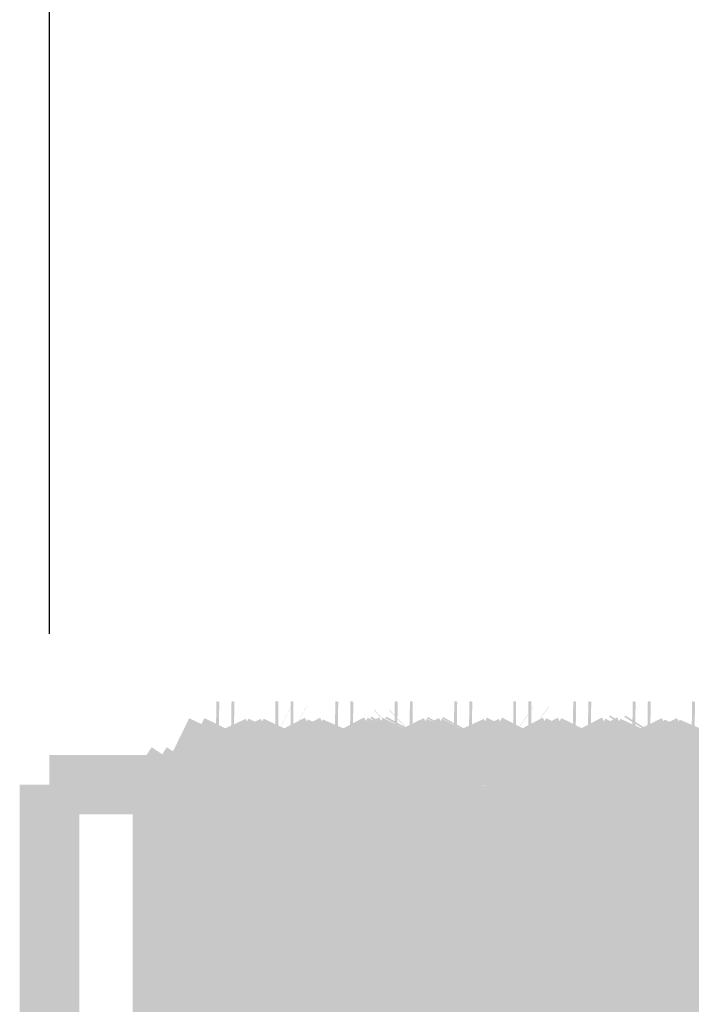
# Model space of a CAD drawing. Header units: millimetres. Extents: x 618 to 1482, y 17 to 575.
# Tile 75 of 96: x 1305.75 to 1311.4, y 182 to 190.28. Entities that reach past the tile are written whole.
import ezdxf

# ---------------------------------------------------------------- set-up
doc = ezdxf.new("R2010")
doc.units = ezdxf.units.MM
doc.layers.add('1', color=7, linetype='Continuous')
doc.styles.add('CONVERTER_11', font='txt.shx', dxfattribs={"width": 0.9})
doc.dimstyles.new('ME10_DIM_20', dxfattribs={"dimtxt": 3.5, "dimasz": 3.5, "dimexe": 2.03, "dimexo": 1.27, "dimgap": 2.54, "dimtad": 0, "dimtih": 1, "dimtoh": 1, "dimlfac": 0.03937007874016, "dimzin": 4, "dimdsep": 46, "dimtxsty": 'CONVERTER_11', "dimsah": 1, "dimcen": 0.09, "dimclrd": 140, "dimclre": 140, "dimclrt": 4, "dimadec": 0, "dimazin": 0, "dimtfac": 1, "dimtdec": 4, "dimtix": 1, "dimtofl": 0, "dimtmove": 0, "dimatfit": 0, "dimfxl": 1, "dimtolj": 1, "dimtzin": 0, "dimarcsym": 0})

# ---------------------------------------------------------------- blocks, each defined once
blk = doc.blocks.new('Conn_SMA_PCBMount_Octoclock_15__114', base_point=(1305.750000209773, 177.8064300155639))
at = {"color": 7, "linetype": 'Continuous', "const_width": 0.5}
for points in [[(1307.399999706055, 184.2964300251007), (1307.27775391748, 184.0464313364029)], [(1307.3873806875, 184.2527458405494), (1307.37967881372, 184.1878766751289)], [(1307.399999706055, 184.2964300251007), (1307.3873806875, 184.2527458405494)], [(1307.399999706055, 184.2964300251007), (1307.424188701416, 184.2960594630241)], [(1307.424188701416, 184.2960594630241), (1307.402750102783, 184.1878766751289)], [(1307.424188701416, 184.2960594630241), (1307.443956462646, 184.2530415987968)], [(1307.443956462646, 184.2530415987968), (1307.545312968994, 184.047579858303)], [(1307.870924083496, 184.2341055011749), (1307.777734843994, 184.0480375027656)], [(1307.899999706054, 184.2964300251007), (1307.870924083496, 184.2341055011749)], [(1307.883905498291, 184.2267739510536), (1307.879678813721, 184.1878766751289)], [(1307.899999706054, 184.2964300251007), (1307.883905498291, 184.2267739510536)], [(1307.899999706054, 184.2964300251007), (1307.92306718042, 184.2964300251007)], [(1307.92306718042, 184.2964300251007), (1307.905176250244, 184.2111884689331)], [(1307.924860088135, 184.2954841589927), (1307.92306718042, 184.2964300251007)], [(1308.033617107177, 184.0832213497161), (1307.924860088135, 184.2954841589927)], [(1308.375837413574, 184.2408811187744), (1308.277883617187, 184.0553924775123)], [(1308.399946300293, 184.296429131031), (1308.369260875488, 184.0596782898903)], [(1308.399946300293, 184.296429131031), (1308.375837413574, 184.2408811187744)], [(1308.399946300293, 184.296429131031), (1308.424188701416, 184.2960594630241)], [(1308.410558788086, 184.2534454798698), (1308.402750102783, 184.1878766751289)], [(1308.424188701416, 184.2960594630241), (1308.410558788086, 184.2534454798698)], [(1308.424188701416, 184.2960594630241), (1308.474714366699, 184.2003057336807)], [(1308.896829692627, 184.2934935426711), (1308.658365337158, 183.8439170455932)], [(1308.896829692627, 184.2934935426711), (1308.87967881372, 184.1878766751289)], [(1308.899999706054, 184.2964300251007), (1308.896829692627, 184.2934935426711)], [(1308.899999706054, 184.2964300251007), (1308.924188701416, 184.2960594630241)], [(1308.915739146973, 184.2811816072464), (1308.902750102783, 184.1878766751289)], [(1308.924188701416, 184.2960594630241), (1308.915739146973, 184.2811816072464)], [(1308.924188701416, 184.2960594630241), (1308.951391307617, 184.2414850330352)], [(1308.951391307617, 184.2414850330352), (1309.045267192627, 184.0461557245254)], [(1309.393610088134, 184.2847744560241), (1309.332475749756, 184.1696492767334)], [(1309.393610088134, 184.2847744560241), (1309.379678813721, 184.1878766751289)], [(1309.399999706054, 184.2964300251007), (1309.393610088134, 184.2847744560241)], [(1309.399999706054, 184.2964300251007), (1309.424188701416, 184.2960594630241)], [(1309.424188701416, 184.2960594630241), (1309.402750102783, 184.1878766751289)], [(1309.424188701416, 184.2960594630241), (1309.443235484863, 184.2540481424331)], [(1309.443235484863, 184.2540481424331), (1309.545297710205, 184.0486353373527)], [(1309.899999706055, 184.2964300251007), (1309.854475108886, 184.2083124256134)], [(1309.890295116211, 184.2701208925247), (1309.879678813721, 184.1878766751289)], [(1309.899999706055, 184.2964300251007), (1309.890295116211, 184.2701208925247)], [(1309.899999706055, 184.2964300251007), (1309.92306718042, 184.2964300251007)], [(1309.905866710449, 184.2173394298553), (1309.902750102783, 184.1878766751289)], [(1309.92306718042, 184.2964300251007), (1309.905866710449, 184.2173394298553)], [(1309.925470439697, 184.2947383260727), (1309.92306718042, 184.2964300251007)], [(1310.04505356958, 184.0642207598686), (1309.925470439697, 184.2947383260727)], [(1310.399999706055, 184.2964300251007), (1310.277746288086, 184.0463182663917)], [(1310.386888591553, 184.2494114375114), (1310.379678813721, 184.1878766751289)], [(1310.399999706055, 184.2964300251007), (1310.386888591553, 184.2494114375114)], [(1310.399999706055, 184.2964300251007), (1310.424188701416, 184.2960594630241)], [(1310.41122254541, 184.2577467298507), (1310.402750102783, 184.1878766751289)], [(1310.424188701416, 184.2960594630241), (1310.41122254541, 184.2577467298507)], [(1310.424188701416, 184.2960594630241), (1310.469637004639, 184.2095262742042)], [(1310.871675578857, 184.2351134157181), (1310.777742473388, 184.0487311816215)], [(1310.899999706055, 184.2964300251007), (1310.871675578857, 184.2351134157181)], [(1310.883401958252, 184.2225571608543), (1310.879678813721, 184.1878766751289)], [(1310.899999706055, 184.2964300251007), (1310.883401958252, 184.2225571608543)], [(1310.899999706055, 184.2964300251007), (1310.924188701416, 184.2960594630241)], [(1310.916380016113, 184.2836705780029), (1310.902750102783, 184.1878766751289)], [(1310.924188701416, 184.2960594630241), (1310.916380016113, 184.2836705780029)], [(1310.924188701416, 184.2960594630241), (1310.949945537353, 184.2438498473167)], [(1310.949945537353, 184.2438498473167), (1311.045282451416, 184.0457399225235)], [(1311.378732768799, 184.2478106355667), (1311.277898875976, 184.0568253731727)], [(1311.399507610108, 184.2963573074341), (1311.369260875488, 184.0596782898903)], [(1311.399507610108, 184.2963573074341), (1311.378732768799, 184.2478106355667)], [(1311.399507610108, 184.2963573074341), (1311.424188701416, 184.2960594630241)], [(1311.424188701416, 184.2960594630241), (1311.402750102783, 184.1878766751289)], [(1311.424188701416, 184.2960594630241), (1311.442567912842, 184.254945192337)], [(1311.442567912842, 184.254945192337), (1311.545274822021, 184.0499114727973)], [(1307.37967881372, 184.1878766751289), (1307.369260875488, 184.0596782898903)], [(1307.39962968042, 184.154225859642), (1307.392332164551, 184.0596783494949)], [(1307.402750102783, 184.1878766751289), (1307.39962968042, 184.154225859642)], [(1307.879678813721, 184.1878766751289), (1307.869260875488, 184.0596782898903)], [(1307.902750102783, 184.1878766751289), (1307.892332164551, 184.0596783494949)], [(1307.905176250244, 184.2111884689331), (1307.902750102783, 184.1878766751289)], [(1308.402750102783, 184.1878766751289), (1308.392332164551, 184.0596783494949)], [(1308.474714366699, 184.2003057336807), (1308.48686417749, 184.1764498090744)], [(1308.48686417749, 184.1764498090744), (1308.545065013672, 184.056556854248)], [(1308.876737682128, 184.1562260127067), (1308.869260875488, 184.0596782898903)], [(1308.87967881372, 184.1878766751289), (1308.876737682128, 184.1562260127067)], [(1308.902750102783, 184.1878766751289), (1308.894678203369, 184.0924397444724)], [(1309.323797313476, 184.1524320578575), (1309.277982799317, 184.0578571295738)], [(1309.332475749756, 184.1696492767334), (1309.323797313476, 184.1524320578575)], [(1309.379678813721, 184.1878766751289), (1309.373064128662, 184.111641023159)], [(1309.400339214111, 184.1622386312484), (1309.392332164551, 184.0596783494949)], [(1309.402750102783, 184.1878766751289), (1309.400339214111, 184.1622386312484)], [(1309.854475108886, 184.2083124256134), (1309.77785309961, 184.0494400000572)], [(1309.879678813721, 184.1878766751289), (1309.855718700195, 183.8281759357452)], [(1309.902750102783, 184.1878766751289), (1309.892332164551, 184.0596783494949)], [(1310.379678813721, 184.1878766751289), (1310.369260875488, 184.0596782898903)], [(1310.402750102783, 184.1878766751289), (1310.392332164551, 184.0596783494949)], [(1310.469637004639, 184.2095262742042), (1310.481512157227, 184.1860004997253)], [(1310.481512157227, 184.1860004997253), (1310.545091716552, 184.0545595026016)], [(1310.879678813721, 184.1878766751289), (1310.869260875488, 184.0596782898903)], [(1310.902750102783, 184.1878766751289), (1310.895399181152, 184.1020680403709)], [(1311.401044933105, 184.1700163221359), (1311.392332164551, 184.0596783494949)], [(1311.402750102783, 184.1878766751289), (1311.401044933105, 184.1700163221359)], [(1307.369260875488, 184.0596782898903), (1307.36613282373, 184.0125969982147)], [(1307.392332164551, 184.0596783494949), (1307.377286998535, 183.7980395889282)], [(1307.869260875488, 184.0596782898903), (1307.862363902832, 183.9507144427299)], [(1307.892332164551, 184.0596783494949), (1307.878786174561, 183.828138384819)], [(1308.045084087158, 184.0615715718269), (1308.033617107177, 184.0832213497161)], [(1308.057962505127, 184.0391092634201), (1308.045084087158, 184.0615715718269)], [(1308.277883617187, 184.0553924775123), (1308.157728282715, 183.842823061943)], [(1308.369260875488, 184.0596782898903), (1308.355718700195, 183.8281759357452)], [(1308.392332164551, 184.0596783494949), (1308.388921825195, 184.0081532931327)], [(1308.545065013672, 184.056556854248), (1308.647638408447, 183.8646811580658)], [(1308.869260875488, 184.0596782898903), (1308.854795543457, 183.809790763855)], [(1308.892332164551, 184.0596783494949), (1308.87878617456, 183.828138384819)], [(1308.894678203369, 184.0924397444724), (1308.892332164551, 184.0596783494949)], [(1309.277982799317, 184.0578571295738), (1309.173700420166, 183.8627291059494)], [(1309.369260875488, 184.0596782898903), (1309.355718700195, 183.8281759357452)], [(1309.373064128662, 184.111641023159), (1309.369260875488, 184.0596782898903)], [(1309.392332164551, 184.0596783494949), (1309.37801942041, 183.8128798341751)], [(1309.77785309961, 184.0494400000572), (1309.69434174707, 183.8935579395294)], [(1309.892332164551, 184.0596783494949), (1309.883844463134, 183.9229931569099)], [(1310.089304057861, 183.9855902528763), (1310.04505356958, 184.0642207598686)], [(1310.369260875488, 184.0596782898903), (1310.365594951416, 184.0041137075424)], [(1310.392332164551, 184.0596783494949), (1310.38965424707, 184.0195935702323)], [(1310.545091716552, 184.0545595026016), (1310.643716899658, 183.8701286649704)], [(1310.869260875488, 184.0596782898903), (1310.86182221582, 183.9413934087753)], [(1310.892332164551, 184.0596783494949), (1310.87878617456, 183.828138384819)], [(1310.895399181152, 184.1020680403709), (1310.892332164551, 184.0596783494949)], [(1311.277898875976, 184.0568253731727), (1311.258058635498, 184.0204850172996)], [(1311.369260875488, 184.0596782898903), (1311.355718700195, 183.8281759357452)], [(1311.392332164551, 184.0596783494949), (1311.359811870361, 183.3819214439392)], [(1311.545274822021, 184.0499114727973), (1311.659490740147, 183.8461414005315)], [(1307.067854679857, 184.0232117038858), (1306.949998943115, 183.846429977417)], [(1307.063337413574, 183.9996785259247), (1307.055860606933, 183.8954842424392)], [(1307.067854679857, 184.0232117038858), (1307.063337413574, 183.9996785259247)], [(1307.070032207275, 183.9997934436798), (1307.067854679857, 184.0232117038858)], [(1307.074205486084, 183.9998651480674), (1307.067854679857, 184.0232117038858)], [(1307.104307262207, 183.9358309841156), (1307.070032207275, 183.9997934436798)], [(1307.27775391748, 184.0464313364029), (1307.21232422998, 183.9247337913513)], [(1307.36613282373, 184.0125969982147), (1307.355718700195, 183.8281759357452)], [(1307.545312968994, 184.047579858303), (1307.588193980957, 183.9683822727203)], [(1307.588193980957, 183.9683822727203), (1307.661536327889, 183.8490622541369)], [(1307.733602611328, 183.9664453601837), (1307.658548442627, 183.8441955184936)], [(1307.777734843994, 184.0480375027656), (1307.733602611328, 183.9664453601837)], [(1308.161358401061, 183.8492311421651), (1308.057962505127, 184.0391092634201)], [(1308.388921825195, 184.0081532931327), (1308.37878617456, 183.828138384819)], [(1309.045267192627, 184.0461557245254), (1309.116247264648, 183.9140099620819)], [(1309.545297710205, 184.0486353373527), (1309.584096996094, 183.9770853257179)], [(1309.584096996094, 183.9770853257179), (1309.610361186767, 183.9387719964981)], [(1310.162443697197, 183.8477916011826), (1310.089304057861, 183.9855902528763)], [(1310.277746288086, 184.0463182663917), (1310.215345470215, 183.9303479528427)], [(1310.365594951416, 184.0041137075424), (1310.355718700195, 183.8281759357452)], [(1310.38965424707, 184.0195935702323), (1310.37878617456, 183.828138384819)], [(1310.777742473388, 184.0487311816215), (1310.723798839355, 183.9553723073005)], [(1311.045282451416, 184.0457399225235), (1311.112222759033, 183.9212402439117)], [(1311.258058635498, 184.0204850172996), (1311.215299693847, 183.9491923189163)], [(1307.055860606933, 183.8954842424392), (1307.050687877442, 183.7825440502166)], [(1307.162081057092, 183.8457403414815), (1307.104307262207, 183.9358309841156)], [(1307.191972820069, 183.8972640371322), (1307.153562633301, 183.8310573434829)], [(1307.21232422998, 183.9247337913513), (1307.191972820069, 183.8972640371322)], [(1307.862363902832, 183.9507144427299), (1307.855718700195, 183.8281759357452)], [(1309.116247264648, 183.9140099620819), (1309.149690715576, 183.8676412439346)], [(1309.610361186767, 183.9387719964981), (1309.660940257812, 183.8463393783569)], [(1309.69434174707, 183.8935579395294), (1309.660940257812, 183.8463393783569)], [(1309.883844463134, 183.9229931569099), (1309.87878617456, 183.828138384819)], [(1310.188558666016, 183.8929797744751), (1310.154291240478, 183.8336849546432)], [(1310.215345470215, 183.9303479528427), (1310.188558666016, 183.8929797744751)], [(1310.723798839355, 183.9553723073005), (1310.664140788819, 183.8447261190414)], [(1310.86182221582, 183.9413934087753), (1310.855718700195, 183.8281759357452)], [(1311.112222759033, 183.9212402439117), (1311.161660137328, 183.8483273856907)], [(1311.215299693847, 183.9491923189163), (1311.154844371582, 183.8355108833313)], [(1306.949998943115, 183.846429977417), (1306.000000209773, 183.8464299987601)], [(1306.000001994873, 178.506429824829), (1306.000000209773, 183.8464299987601)], [(1306.949998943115, 181.176429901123), (1306.949998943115, 183.846429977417)], [(1307.148916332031, 183.809046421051), (1307.147218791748, 183.7987788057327)], [(1307.153562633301, 183.8310573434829), (1307.148916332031, 183.809046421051)], [(1307.355718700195, 183.8281759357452), (1307.336740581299, 183.381921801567)], [(1307.658548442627, 183.8441955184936), (1307.645441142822, 183.78682056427)], [(1307.855718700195, 183.8281759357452), (1307.834547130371, 183.3207916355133)], [(1307.878786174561, 183.828138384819), (1307.857618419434, 183.3207534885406)], [(1308.157728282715, 183.842823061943), (1308.143640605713, 183.7734829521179)], [(1308.355718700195, 183.8281759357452), (1308.334547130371, 183.3207916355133)], [(1308.37878617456, 183.828138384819), (1308.359811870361, 183.3819214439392)], [(1308.658365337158, 183.8439170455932), (1308.638269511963, 183.7264477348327)], [(1308.647638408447, 183.8646811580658), (1308.660044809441, 183.8470753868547)], [(1308.854795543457, 183.809790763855), (1308.833219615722, 183.2827322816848)], [(1308.87878617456, 183.828138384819), (1308.859811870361, 183.3819214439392)], [(1309.155145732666, 183.8364556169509), (1309.143541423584, 183.7727084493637)], [(1309.149690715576, 183.8676412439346), (1309.16236245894, 183.8466745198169)], [(1309.173700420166, 183.8627291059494), (1309.155145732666, 183.8364556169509)], [(1309.355718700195, 183.8281759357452), (1309.336740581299, 183.381921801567)], [(1309.37801942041, 183.8128798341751), (1309.356062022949, 183.2760778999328)], [(1309.651830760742, 183.823915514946), (1309.63880356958, 183.7315931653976)], [(1309.660940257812, 183.8463393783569), (1309.659162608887, 183.8450122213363)], [(1309.855718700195, 183.8281759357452), (1309.836740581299, 183.381921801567)], [(1309.87878617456, 183.828138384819), (1309.857618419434, 183.3207534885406)], [(1310.148424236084, 183.806192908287), (1310.144331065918, 183.7787467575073)], [(1310.154291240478, 183.8336849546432), (1310.148424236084, 183.806192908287)], [(1310.355718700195, 183.8281759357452), (1310.336740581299, 183.381921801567)], [(1310.37878617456, 183.828138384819), (1310.359811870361, 183.3819214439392)], [(1310.643716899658, 183.8701286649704), (1310.664140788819, 183.8447261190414)], [(1310.649690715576, 183.8133260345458), (1310.647077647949, 183.7978821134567)], [(1310.855718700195, 183.8281759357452), (1310.834547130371, 183.3207916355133)], [(1310.87878617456, 183.828138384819), (1310.859811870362, 183.3819214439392)], [(1311.154844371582, 183.8355108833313), (1311.141374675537, 183.7549257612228)], [(1311.355718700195, 183.8281759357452), (1311.334547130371, 183.3207916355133)], [(1311.657602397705, 183.8425824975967), (1311.639513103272, 183.7382490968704)], [(1307.050687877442, 183.7825440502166), (1307.039136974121, 183.4211886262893)], [(1307.147218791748, 183.7987788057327), (1307.132421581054, 183.6634235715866)], [(1307.377286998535, 183.7980395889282), (1307.355379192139, 183.256100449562)], [(1307.638097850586, 183.724736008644), (1307.623899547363, 183.5505771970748)], [(1307.639848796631, 183.7413655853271), (1307.638097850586, 183.724736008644)], [(1307.645441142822, 183.78682056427), (1307.639848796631, 183.7413655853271)], [(1308.141889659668, 183.7592943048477), (1308.132547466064, 183.6649188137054)], [(1308.143640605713, 183.7734829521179), (1308.141889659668, 183.7592943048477)], [(1308.638269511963, 183.7264477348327), (1308.627386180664, 183.5997317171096)], [(1309.143541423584, 183.7727084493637), (1309.134599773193, 183.6882932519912)], [(1309.63880356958, 183.7315931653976), (1309.636041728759, 183.7038559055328)], [(1310.144331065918, 183.7787467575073), (1310.128866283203, 183.6193331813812)], [(1310.644937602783, 183.7832118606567), (1310.628118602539, 183.6095218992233)], [(1310.647077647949, 183.7978821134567), (1310.644937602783, 183.7832118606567)], [(1311.139715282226, 183.7401173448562), (1311.133863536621, 183.680101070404)], [(1311.141374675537, 183.7549257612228), (1311.139715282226, 183.7401173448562)], [(1311.637750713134, 183.7213191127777), (1311.632410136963, 183.6633073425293)], [(1311.639513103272, 183.7382490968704), (1311.637750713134, 183.7213191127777)], [(1307.132421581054, 183.6634235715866), (1307.127668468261, 183.6035344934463)], [(1308.132547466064, 183.6649188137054), (1308.121576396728, 183.5155697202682)], [(1309.133142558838, 183.6718614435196), (1309.117693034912, 183.4530632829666)], [(1309.134599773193, 183.6882932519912), (1309.133142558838, 183.6718614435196)], [(1309.630880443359, 183.6448761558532), (1309.616483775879, 183.4326227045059)], [(1309.636041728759, 183.7038559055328), (1309.630880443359, 183.6448761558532)], [(1311.133863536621, 183.680101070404), (1311.119573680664, 183.4839974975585)], [(1311.632410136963, 183.6633073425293), (1311.617220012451, 183.4451487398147)], [(1307.127668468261, 183.6035344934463), (1307.121454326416, 183.5137210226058)], [(1308.627386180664, 183.5997317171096), (1308.616331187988, 183.4299791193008)], [(1310.128866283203, 183.6193331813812), (1310.122308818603, 183.5268541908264)], [(1310.628118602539, 183.6095218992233), (1310.62130936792, 183.5114815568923)], [(1307.121454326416, 183.5137210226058), (1307.105619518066, 183.2264240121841)], [(1307.623899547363, 183.5505771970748), (1307.613966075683, 183.388325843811)], [(1308.120115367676, 183.4926686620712), (1308.10674485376, 183.2496577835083)], [(1308.121576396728, 183.5155697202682), (1308.120115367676, 183.4926686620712)], [(1310.122308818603, 183.5268541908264), (1310.103178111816, 183.1745283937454)], [(1310.62130936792, 183.5114815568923), (1310.601419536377, 183.1358096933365)], [(1311.119573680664, 183.4839974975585), (1311.111414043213, 183.3413787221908)], [(1307.039136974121, 183.4211886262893), (1307.010355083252, 181.8985506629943)], [(1307.613966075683, 183.388325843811), (1307.593843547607, 182.956147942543)], [(1308.616331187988, 183.4299791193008), (1308.59969910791, 183.0968349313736)], [(1309.117693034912, 183.4530632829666), (1309.110685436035, 183.3275230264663)], [(1309.616483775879, 183.4326227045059), (1309.60880860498, 183.2910850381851)], [(1311.617220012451, 183.4451487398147), (1311.606611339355, 183.2469265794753)], [(1307.336740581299, 183.381921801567), (1307.320051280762, 182.8598534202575)], [(1307.834547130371, 183.3207916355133), (1307.775000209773, 181.1764299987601)], [(1307.857618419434, 183.3207534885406), (1307.798070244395, 181.1764299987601)], [(1308.334547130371, 183.3207916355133), (1308.275000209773, 181.1764299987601)], [(1308.359811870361, 183.3819214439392), (1308.343122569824, 182.8598214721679)], [(1308.859811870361, 183.3819214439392), (1308.843122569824, 182.8598214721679)], [(1309.110685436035, 183.3275230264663), (1309.089201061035, 182.8351458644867)], [(1309.336740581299, 183.381921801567), (1309.320051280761, 182.8598534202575)], [(1309.857618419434, 183.3207534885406), (1309.798070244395, 181.1764299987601)], [(1309.836740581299, 183.381921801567), (1309.820051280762, 182.8598534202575)], [(1310.336740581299, 183.381921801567), (1310.320051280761, 182.8598534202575)], [(1310.359811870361, 183.3819214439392), (1310.343122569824, 182.8598214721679)], [(1310.834547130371, 183.3207916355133), (1310.775000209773, 181.1764299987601)], [(1310.859811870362, 183.3819214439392), (1310.843122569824, 182.8598214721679)], [(1311.111414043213, 183.3413787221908), (1311.089861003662, 182.8529421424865)], [(1311.334547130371, 183.3207916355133), (1311.275000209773, 181.1764299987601)], [(1311.359811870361, 183.3819214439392), (1311.343122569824, 182.8598214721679)], [(1307.105619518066, 183.2264240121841), (1307.085016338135, 182.718483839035)], [(1307.355379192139, 183.256100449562), (1307.298070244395, 181.1764299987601)], [(1308.10674485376, 183.2496577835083), (1308.082746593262, 182.6519180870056)], [(1308.833219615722, 183.2827322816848), (1308.775000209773, 181.1764299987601)], [(1309.356062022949, 183.2760778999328), (1309.298070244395, 181.1764299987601)], [(1309.60880860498, 183.2910850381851), (1309.587862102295, 182.7986859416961)], [(1311.606611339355, 183.2469265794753), (1311.582628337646, 182.6483909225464)], [(1310.103178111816, 183.1745283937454), (1310.084550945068, 182.7049614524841)], [(1308.59969910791, 183.0968349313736), (1308.584081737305, 182.6913141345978)], [(1310.601419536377, 183.1358096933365), (1310.584714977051, 182.7097677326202)], [(1307.593843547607, 182.956147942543), (1307.492185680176, 179.7572914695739)], [(1307.320051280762, 182.8598534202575), (1307.275000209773, 181.1764299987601)], [(1308.343122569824, 182.8598214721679), (1308.298070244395, 181.1764299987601)], [(1308.843122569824, 182.8598214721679), (1308.798070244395, 181.1764299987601)], [(1309.089201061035, 182.8351458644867), (1308.985834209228, 179.5715896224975)], [(1309.320051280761, 182.8598534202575), (1309.275000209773, 181.1764299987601)], [(1309.820051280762, 182.8598534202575), (1309.775000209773, 181.1764299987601)], [(1310.320051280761, 182.8598534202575), (1310.275000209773, 181.1764299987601)], [(1310.343122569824, 182.8598214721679), (1310.298070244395, 181.1764299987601)], [(1310.843122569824, 182.8598214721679), (1310.798070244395, 181.1764299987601)], [(1311.089861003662, 182.8529421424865), (1311.005655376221, 180.1870943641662)], [(1311.343122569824, 182.8598214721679), (1311.298070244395, 181.1764299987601)], [(1309.587862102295, 182.7986859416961), (1309.486280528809, 179.5840312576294)], [(1307.085016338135, 182.718483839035), (1306.983392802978, 179.5048553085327)], [(1308.082746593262, 182.6519180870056), (1307.985422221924, 179.5601560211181)], [(1308.584081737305, 182.6913141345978), (1308.480581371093, 179.4311758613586)], [(1310.084550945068, 182.7049614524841), (1309.982904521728, 179.491823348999)], [(1310.584714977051, 182.7097677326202), (1310.481256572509, 179.4485899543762)], [(1311.582628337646, 182.6483909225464), (1311.485288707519, 179.556436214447)], [(1307.010355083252, 181.8985506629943), (1306.957689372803, 179.0435916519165)]]:
    blk.add_lwpolyline(points, dxfattribs=at)
blk = doc.blocks.new('Conn_SMA_PCBMount_Octoclock_12__115', base_point=(1306.870141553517, 177.8064300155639))
at = {"color": 7, "linetype": 'Continuous', "const_width": 0.5}
for points in [[(1307.491083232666, 184.2240238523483), (1307.474798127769, 184.1905218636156)], [(1307.526998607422, 184.2964300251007), (1307.491083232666, 184.2240238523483)], [(1307.514383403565, 184.2527458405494), (1307.506681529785, 184.1878766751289)], [(1307.526998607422, 184.2964300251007), (1307.514383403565, 184.2527458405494)], [(1307.526998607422, 184.2964300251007), (1307.551187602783, 184.2960594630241)], [(1307.551187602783, 184.2960594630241), (1307.52974900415, 184.1878766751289)], [(1307.551187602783, 184.2960594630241), (1307.570955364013, 184.2530415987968)], [(1307.570955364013, 184.2530415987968), (1307.672311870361, 184.047579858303)], [(1307.997926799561, 184.2341055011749), (1307.97735420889, 184.1930305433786)], [(1308.026998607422, 184.2964300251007), (1307.997926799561, 184.2341055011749)], [(1308.010904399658, 184.2267739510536), (1308.006681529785, 184.1878766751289)], [(1308.026998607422, 184.2964300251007), (1308.010904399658, 184.2267739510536)], [(1308.026998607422, 184.2964300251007), (1308.050069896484, 184.2964300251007)], [(1308.050069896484, 184.2964300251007), (1308.032178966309, 184.2111884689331)], [(1308.051858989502, 184.2954841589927), (1308.050069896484, 184.2964300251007)], [(1308.160619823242, 184.0832213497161), (1308.051858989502, 184.2954841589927)], [(1308.502836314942, 184.2408811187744), (1308.478001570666, 184.1938513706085)], [(1308.52694520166, 184.296429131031), (1308.502836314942, 184.2408811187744)], [(1308.52694520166, 184.296429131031), (1308.506681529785, 184.1878766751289)], [(1308.52694520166, 184.296429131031), (1308.551187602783, 184.2960594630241)], [(1308.537557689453, 184.2534454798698), (1308.52974900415, 184.1878766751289)], [(1308.551187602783, 184.2960594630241), (1308.537557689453, 184.2534454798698)], [(1308.601713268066, 184.2003057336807), (1308.551187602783, 184.2960594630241)], [(1309.023832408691, 184.2934935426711), (1308.972887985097, 184.1967564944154)], [(1309.023832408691, 184.2934935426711), (1309.006681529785, 184.1878766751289)], [(1309.026998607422, 184.2964300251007), (1309.023832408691, 184.2934935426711)], [(1309.026998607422, 184.2964300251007), (1309.051187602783, 184.2960594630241)], [(1309.042741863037, 184.2811816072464), (1309.02974900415, 184.1878766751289)], [(1309.051187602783, 184.2960594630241), (1309.042741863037, 184.2811816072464)], [(1309.051187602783, 184.2960594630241), (1309.078390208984, 184.2414850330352)], [(1309.078390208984, 184.2414850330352), (1309.172266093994, 184.0461557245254)], [(1309.520612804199, 184.2847744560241), (1309.472751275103, 184.1946439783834)], [(1309.520612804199, 184.2847744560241), (1309.506681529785, 184.1878766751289)], [(1309.526998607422, 184.2964300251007), (1309.520612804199, 184.2847744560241)], [(1309.526998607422, 184.2964300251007), (1309.551187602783, 184.2960594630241)], [(1309.551187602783, 184.2960594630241), (1309.52974900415, 184.1878766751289)], [(1309.551187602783, 184.2960594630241), (1309.57023438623, 184.2540481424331)], [(1309.57023438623, 184.2540481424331), (1309.672296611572, 184.0486353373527)], [(1310.026998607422, 184.2964300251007), (1309.981474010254, 184.2083124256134)], [(1310.017297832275, 184.2701208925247), (1310.006681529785, 184.1878766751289)], [(1310.026998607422, 184.2964300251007), (1310.017297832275, 184.2701208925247)], [(1310.026998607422, 184.2964300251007), (1310.050069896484, 184.2964300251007)], [(1310.032869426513, 184.2173394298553), (1310.02974900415, 184.1878766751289)], [(1310.050069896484, 184.2964300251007), (1310.032869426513, 184.2173394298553)], [(1310.052469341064, 184.2947383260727), (1310.050069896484, 184.2964300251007)], [(1310.172052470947, 184.0642207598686), (1310.052469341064, 184.2947383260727)], [(1310.49227723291, 184.2258712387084), (1310.477100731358, 184.1947399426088)], [(1310.526998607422, 184.2964300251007), (1310.49227723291, 184.2258712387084)], [(1310.513891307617, 184.2494114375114), (1310.506681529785, 184.1878766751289)], [(1310.526998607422, 184.2964300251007), (1310.513891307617, 184.2494114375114)], [(1310.526998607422, 184.2964300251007), (1310.551187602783, 184.2960594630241)], [(1310.538225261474, 184.2577467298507), (1310.52974900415, 184.1878766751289)], [(1310.551187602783, 184.2960594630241), (1310.538225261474, 184.2577467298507)], [(1310.551187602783, 184.2960594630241), (1310.596635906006, 184.2095262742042)], [(1310.998674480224, 184.2351134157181), (1310.975898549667, 184.1899195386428)], [(1311.026998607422, 184.2964300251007), (1310.998674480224, 184.2351134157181)], [(1311.010400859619, 184.2225571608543), (1311.006681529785, 184.1878766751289)], [(1311.026998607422, 184.2964300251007), (1311.010400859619, 184.2225571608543)], [(1311.026998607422, 184.2964300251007), (1311.051187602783, 184.2960594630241)], [(1311.04337891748, 184.2836705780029), (1311.02974900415, 184.1878766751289)], [(1311.051187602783, 184.2960594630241), (1311.04337891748, 184.2836705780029)], [(1311.051187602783, 184.2960594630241), (1311.076948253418, 184.2438498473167)], [(1311.076948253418, 184.2438498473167), (1311.17228516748, 184.0457399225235)], [(1311.505731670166, 184.2478106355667), (1311.475154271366, 184.1898930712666)], [(1311.526506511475, 184.2963573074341), (1311.505731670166, 184.2478106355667)], [(1311.526506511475, 184.2963573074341), (1311.506681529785, 184.1878766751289)], [(1311.526506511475, 184.2963573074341), (1311.551187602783, 184.2960594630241)], [(1311.551187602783, 184.2960594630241), (1311.52974900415, 184.1878766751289)], [(1311.551187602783, 184.2960594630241), (1311.569566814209, 184.254945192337)], [(1311.569566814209, 184.254945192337), (1311.672273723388, 184.0499114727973)], [(1307.506681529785, 184.1878766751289), (1307.502356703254, 184.1346573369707)], [(1307.526632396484, 184.154225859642), (1307.522039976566, 184.0947569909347)], [(1307.52974900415, 184.1878766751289), (1307.526632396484, 184.154225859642)], [(1308.006681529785, 184.1878766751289), (1308.003028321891, 184.1429219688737)], [(1308.029749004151, 184.1878766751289), (1308.022938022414, 184.1040638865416)], [(1308.032178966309, 184.2111884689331), (1308.029749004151, 184.1878766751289)], [(1308.506681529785, 184.1878766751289), (1308.503044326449, 184.1431189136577)], [(1308.52974900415, 184.1878766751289), (1308.522803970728, 184.1024143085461)], [(1308.613863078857, 184.1764498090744), (1308.601713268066, 184.2003057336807)], [(1308.672067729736, 184.056556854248), (1308.613863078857, 184.1764498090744)], [(1309.003736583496, 184.1562260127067), (1309.002159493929, 184.135850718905)], [(1309.006681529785, 184.1878766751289), (1309.003736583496, 184.1562260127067)], [(1309.02974900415, 184.1878766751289), (1309.021881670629, 184.0948144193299)], [(1309.506681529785, 184.1878766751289), (1309.502134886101, 184.1355058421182)], [(1309.527341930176, 184.1622386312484), (1309.52211319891, 184.0952970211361)], [(1309.52974900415, 184.1878766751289), (1309.527341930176, 184.1622386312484)], [(1309.981474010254, 184.2083124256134), (1309.97607798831, 184.1971240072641)], [(1310.006681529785, 184.1878766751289), (1310.003179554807, 184.1448491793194)], [(1310.02974900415, 184.1878766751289), (1310.023125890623, 184.1063757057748)], [(1310.506681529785, 184.1878766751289), (1310.502930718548, 184.1417209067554)], [(1310.52974900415, 184.1878766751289), (1310.522680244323, 184.1008917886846)], [(1310.596635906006, 184.2095262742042), (1310.608514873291, 184.1860004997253)], [(1310.608514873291, 184.1860004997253), (1310.67209061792, 184.0545595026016)], [(1311.006681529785, 184.1878766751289), (1311.002376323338, 184.1348987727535)], [(1311.02974900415, 184.1878766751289), (1311.022401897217, 184.1020680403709)], [(1311.506681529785, 184.1878766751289), (1311.50242183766, 184.1354588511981)], [(1311.52804764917, 184.1700163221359), (1311.522198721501, 184.0959782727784)], [(1311.52974900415, 184.1878766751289), (1311.52804764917, 184.1700163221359)], [(1308.172086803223, 184.0615715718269), (1308.160619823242, 184.0832213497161)], [(1308.184965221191, 184.0391092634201), (1308.172086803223, 184.0615715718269)], [(1308.721883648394, 183.9633668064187), (1308.672067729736, 184.056556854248)], [(1310.216302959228, 183.9855902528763), (1310.172052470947, 184.0642207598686)], [(1310.67209061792, 184.0545595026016), (1310.724558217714, 183.9564479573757)], [(1311.022401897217, 184.1020680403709), (1311.021848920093, 184.09443475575)], [(1307.194854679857, 184.0232117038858), (1307.120141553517, 183.9111394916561)], [(1307.190336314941, 183.9996785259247), (1307.182863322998, 183.8954842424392)], [(1307.194854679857, 184.0232117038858), (1307.190336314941, 183.9996785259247)], [(1307.197031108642, 183.9997934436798), (1307.194854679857, 184.0232117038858)], [(1307.201208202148, 183.9998651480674), (1307.194854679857, 184.0232117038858)], [(1307.224810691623, 183.9479582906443), (1307.197031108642, 183.9997934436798)], [(1307.672311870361, 184.047579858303), (1307.715196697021, 183.9683822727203)], [(1307.715196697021, 183.9683822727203), (1307.724999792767, 183.9524329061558)], [(1308.226113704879, 183.9635406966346), (1308.184965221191, 184.0391092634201)], [(1309.172266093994, 184.0461557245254), (1309.222123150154, 183.9533353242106)], [(1309.672296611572, 184.0486353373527), (1309.711095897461, 183.9770853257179)], [(1309.711095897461, 183.9770853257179), (1309.726809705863, 183.9541625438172)], [(1310.230588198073, 183.9586761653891), (1310.216302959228, 183.9855902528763)], [(1311.17228516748, 184.0457399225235), (1311.219990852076, 183.9570139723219)], [(1307.182863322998, 183.8954842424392), (1307.182152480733, 183.8803369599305)]]:
    blk.add_lwpolyline(points, dxfattribs=at)
blk = doc.blocks.new('CCA_Octoclock_Ettus__121', base_point=(1305.750000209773, 174.000836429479))
for name, p in [('Conn_SMA_PCBMount_Octoclock_15__114', (1305.750000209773, 177.8064300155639)), ('Conn_SMA_PCBMount_Octoclock_12__115', (1306.870141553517, 177.8064300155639))]:
    blk.add_blockref(name, p)
blk = doc.blocks.new('Assy_Octoclock_Ettus__130', base_point=(1305.750000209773, 162.6822299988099))
blk.add_blockref('CCA_Octoclock_Ettus__121', (1305.750000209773, 174.000836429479))
blk = doc.blocks.new('*D252')
at = {"layer": '1', "color": 140, "linetype": 'Continuous'}
for p, q in [((1306.000000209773, 185.1164299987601), (1306.000000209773, 218.8524899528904)), ((1315.712600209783, 204.2122317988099), (1315.712600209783, 218.8524899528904)), ((1306.000000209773, 216.8224899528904), (1299.000000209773, 216.8224899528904)), ((1324.421565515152, 216.8224899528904), (1315.712600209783, 216.8224899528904))]:
    blk.add_line(p, q, dxfattribs=at)
at = {"layer": '1', "color": 140}
for points in [[(1302.500000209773, 216.3617062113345), (1302.500000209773, 217.2832736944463), (1306.000000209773, 216.8224899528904)], [(1319.212600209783, 217.2832736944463), (1319.212600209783, 216.3617062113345), (1315.712600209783, 216.8224899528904)]]:
    blk.add_solid(points, dxfattribs=at)
at = {"layer": '1', "color": 4, "insert": (1327.801565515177, 215.0724690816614), "char_height": 3.5, "attachment_point": 7, "rotation": 0.00013888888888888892, "line_spacing_factor": 0.60024009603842, "style": 'CONVERTER_11'}
blk.add_mtext('\\C4;19X\\C4;.38', dxfattribs=at)
blk = doc.blocks.new('RIGHT1', base_point=(1363.259451, 184.9099999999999))
blk.add_blockref('Assy_Octoclock_Ettus__130', (1305.750000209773, 162.6822299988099))
at = {"layer": '1'}
dim = blk.add_linear_dim(base=(1315.712600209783, 216.8224899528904), p1=(1306.000000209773, 183.8464299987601), p2=(1315.712600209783, 202.9422317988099), dimstyle='ME10_DIM_20', override={"dimpost": '19X<>'}, dxfattribs=at)
dim.commit()
dim.dimension.update_dxf_attribs({"geometry": '*D252', "text_midpoint": (1334.880315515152, 216.8224899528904), "text_rotation": 0.00013888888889})

msp = doc.modelspace()

# ---------------------------------------------------------------- block references
msp.add_blockref('RIGHT1', (1363.259451, 184.9099999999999))

doc.saveas('drawing.dxf')
